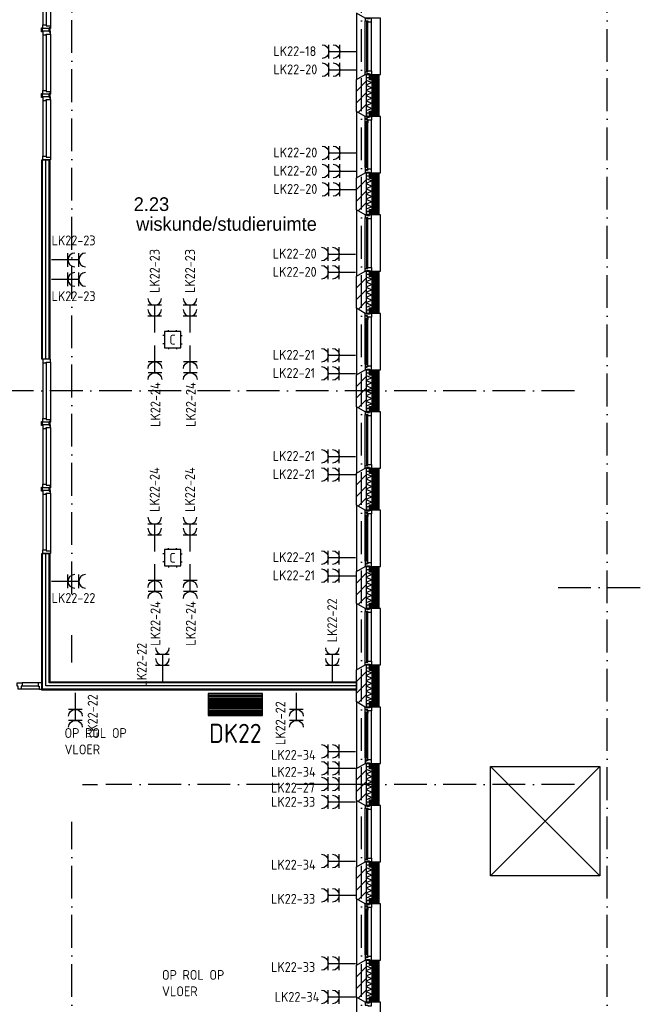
# Model space of a CAD drawing. Header units: millimetres. Extents: x 89505 to 241280, y 191 to 84291.
# Tile 6 of 45: x 133651 to 144993, y 16041 to 34050. Entities that reach past the tile are written whole.
import ezdxf
from ezdxf.enums import TextEntityAlignment as Align

# ---------------------------------------------------------------- set-up
doc = ezdxf.new("R2010")
doc.units = ezdxf.units.MM
doc.header["$LTSCALE"] = 100
doc.linetypes.add('DASHDOT', pattern=[9, 6, -1.5, 0, -1.5])
doc.layers.get('0').update_dxf_attribs({"linetype": 'CONTINUOUS'})
for name, color, linetype in [('AL$7----_STRAMIEN', 1, 'DASHDOT'), ('AL21----_BUITENWAND', 4, 'CONTINUOUS'), ('AL21K---_ISOLATIE', 1, 'CONTINUOUS'), ('AL22----_BINNENWAND', 7, 'CONTINUOUS'), ('AL27----_DAKEN', 7, 'CONTINUOUS'), ('AL28----_KONSTRUKTIE', 3, 'CONTINUOUS'), ('AL31----_BUITENKOZ', 7, 'CONTINUOUS'), ('AL32----_BINNENKOZ', 7, 'CONTINUOUS'), ('ALL-----_REFLIJNEN', 8, 'CONTINUOUS'), ('ALXA3---_VOLZWART', 14, 'CONTINUOUS'), ('ALXAB---_PREFABBETON', 1, 'CONTINUOUS'), ('BOUW', 8, 'CONTINUOUS'), ('EA61303-_ARCEER', 1, 'CONTINUOUS'), ('EB62203-_ATTRIB', 2, 'CONTINUOUS'), ('EB62205-_ATTRIB', 2, 'CONTINUOUS'), ('EB63103-_ATTRIB', 2, 'CONTINUOUS'), ('EB6721--_ATTRIB', 2, 'CONTINUOUS'), ('EL62203-_KRACHT-WCD230', 3, 'CONTINUOUS'), ('EL62205-_KRACHT-KAST', 3, 'CONTINUOUS'), ('EL63103-_LICHT-WCD230V', 3, 'CONTINUOUS'), ('EL6721--_GEB-BEH-AUTO', 3, 'CONTINUOUS')]:
    doc.layers.add(name, color=color, linetype=linetype)
doc.styles.add('1_8', font='ISO', dxfattribs={"height": 1.8})
doc.styles.add('3_5', font='iso', dxfattribs={"height": 3.5})
doc.styles.add('BURO-025', font='BUROFONT.shx', dxfattribs={"height": 250})
doc.styles.add('NORATT', font='isocp.shx')
doc.styles.get("Standard").update_dxf_attribs({"font": 'iso.shx'})

# ---------------------------------------------------------------- blocks, each defined once
blk = doc.blocks.new('ES3W2A')
for p, q in [((1.25, 2), (-1.25, 2)), ((0, 2), (0, -3)), ((1.25, 0), (-1.25, 0))]:
    blk.add_line(p, q)
for centre in [(0, 3.25), (0, 1.25)]:
    blk.add_arc(centre, 1.25, 180, 0)
at = {"style": 'NORATT'}
for tag, flags, p in [('VERMOGEN', 9, (-2.5, 5)), ('GELIJK', 9, (5, 5)), ('GROEP', 8, (0, 5)), ('SCHAK', 8, (2.5, 5)), ('KAST', 9, (7, 5)), ('TAL', 8, (2.5, 5))]:
    blk.add_attdef(tag, text='', height=1.8, rotation=90, dxfattribs=dict(at, flags=flags)).set_placement(p, align=Align.MIDDLE_CENTER)
at = {"style": 'NORATT', "width": 0.7, "flags": 8}
blk.add_attdef('DOEL', text='', height=1.8, rotation=90, dxfattribs=at).set_placement((-2.5, 5), align=Align.MIDDLE_LEFT)
at = {"style": 'NORATT', "flags": 9}
blk.add_attdef('M_CODE', text='', height=1.8, dxfattribs=at).set_placement((0, 0), align=Align.MIDDLE_CENTER)
blk = doc.blocks.new('ES1116A2')
for p, q in [((-1.5, 0.75), (-1.75, 0.75)), ((-0.75, 1.5), (-0.75, 1.75)), ((0.75, 1.5), (0.75, 1.75)), ((1.5, 0.75), (1.75, 0.75)), ((-1.5, -0.75), (-1.75, -0.75)), ((-0.75, -1.5), (-0.75, -1.75)), ((0.75, -1.5), (0.75, -1.75)), ((1.5, -0.75), (1.75, -0.75))]:
    blk.add_line(p, q)
blk.add_lwpolyline([(-1.5, -1.5), (1.5, -1.5), (1.5, 1.5), (-1.5, 1.5)], close=True)
at = {"style": '1_8', "flags": 8}
for tag, p in [('NUMMER', (0, 3)), ('CODE', (0, 0))]:
    blk.add_attdef(tag, text='', height=1.8, dxfattribs=at).set_placement(p, align=Align.MIDDLE)
blk.add_attdef('M_CODE', text='', height=1.8, dxfattribs=at).set_placement((0, 0), align=Align.MIDDLE_CENTER)
blk = doc.blocks.new('ES111261')
for p, q in [((-5, 1.75), (5, 1.75)), ((-5, 1.5), (5, 1.5)), ((-5, 1.25), (5, 1.25)), ((-5, 1), (5, 1)), ((-5, 0.75), (5, 0.75)), ((-5, 0.5), (5, 0.5)), ((-5, 0.25), (5, 0.25)), ((-5, 0), (5, 0)), ((-5, -0.25), (5, -0.25)), ((-5, -0.5), (5, -0.5)), ((-5, -0.75), (5, -0.75)), ((-5, -1), (5, -1)), ((-5, -1.25), (5, -1.25)), ((-5, -1.5), (5, -1.5)), ((-5, -1.75), (5, -1.75)), ((-5, -2), (5, -2))]:
    blk.add_line(p, q)
blk.add_lwpolyline([(-5, -2), (5, -2), (5, 2), (-5, 2)], close=True)
for tag, height, style, flags, p in [('GROEPI', 1.8, '1_8', 9, (0, 9.5)), ('GROEP', 1.8, '1_8', 8, (0, 7.5)), ('CODE', 3.5, '3_5', 8, (0, 4.5)), ('M_CODE', 1.8, '1_8', 9, (0, 0)), ('KAST', 1.8, '1_8', 9, (0, -3.5)), ('VERMOGEN', 1.8, '1_8', 9, (0, -5.5)), ('DOEL', 1.8, '1_8', 9, (0, -7.5)), ('VERMOGENI', 1.8, '1_8', 9, (0, -9.5)), ('DOELI', 1.8, '1_8', 9, (0, -11.5))]:
    blk.add_attdef(tag, text='', height=height, dxfattribs=dict(style=style, flags=flags)).set_placement(p, align=Align.MIDDLE_CENTER)
at = {"style": '1_8', "flags": 9}
blk.add_attdef('RUIMTE', text='', height=1.8, dxfattribs=at).set_placement((0, -9.5), align=Align.MIDDLE)

msp = doc.modelspace()

# ---------------------------------------------------------------- hatches: boundary and pattern name
at = {"layer": 'ALXAB---_PREFABBETON'}
h = msp.add_hatch(dxfattribs=at)
h.set_pattern_fill('PREFBET', color=8, angle=180, style=0)
h.set_pattern_definition([(225, (139815.13, 32956.02), (106.066, -106.066), [])])
h.paths.add_polyline_path([(139995, 32278), (139975, 32278), (139815, 32371), (139815, 32956), (139975, 33048), (139995, 33048)])
h = msp.add_hatch(dxfattribs=at)
h.set_pattern_fill('PREFBET', color=8, angle=180, style=0)
h.set_pattern_definition([(225, (139815.13, 31156.02), (106.066, -106.066), [])])
h.paths.add_polyline_path([(139995, 30478), (139975, 30478), (139815, 30571), (139815, 31156), (139975, 31248), (139995, 31248)])
h = msp.add_hatch(dxfattribs=at)
h.set_pattern_fill('PREFBET', color=8, angle=180, style=0)
h.set_pattern_definition([(225, (139815.13, 29356.02), (106.066, -106.066), [])])
h.paths.add_polyline_path([(139995, 28678), (139975, 28678), (139815, 28771), (139815, 29356), (139975, 29448), (139995, 29448)])
h = msp.add_hatch(dxfattribs=at)
h.set_pattern_fill('PREFBET', color=8, angle=180, style=0)
h.set_pattern_definition([(225, (139815.13, 27556.02), (106.066, -106.066), [])])
h.paths.add_polyline_path([(139995, 26878), (139975, 26878), (139815, 26971), (139815, 27556), (139975, 27648), (139995, 27648)])
h = msp.add_hatch(dxfattribs=at)
h.set_pattern_fill('PREFBET', color=8, angle=180, style=0)
h.set_pattern_definition([(225, (139815.13, 25756.02), (106.066, -106.066), [])])
h.paths.add_polyline_path([(139995, 25078), (139975, 25078), (139815, 25171), (139815, 25756), (139975, 25848), (139995, 25848)])
h = msp.add_hatch(dxfattribs=at)
h.set_pattern_fill('PREFBET', color=8, angle=180, style=0)
h.set_pattern_definition([(225, (139815.13, 23956.02), (106.066, -106.066), [])])
h.paths.add_polyline_path([(139995, 23278), (139975, 23278), (139815, 23371), (139815, 23956), (139975, 24048), (139995, 24048)])
h = msp.add_hatch(dxfattribs=at)
h.set_pattern_fill('PREFBET', color=8, angle=180, style=0)
h.set_pattern_definition([(225, (139815.13, 22156.02), (106.066, -106.066), [])])
h.paths.add_polyline_path([(139995, 21478), (139975, 21478), (139815, 21571), (139815, 22156), (139975, 22248), (139995, 22248)])
h = msp.add_hatch(dxfattribs=at)
h.set_pattern_fill('PREFBET', color=8, angle=180, style=0)
h.set_pattern_definition([(225, (139815.13, 20356.02), (106.066, -106.066), [])])
h.paths.add_polyline_path([(139995, 19678), (139975, 19678), (139815, 19771), (139815, 20356), (139975, 20448), (139995, 20448)])
h = msp.add_hatch(dxfattribs=at)
h.set_pattern_fill('PREFBET', color=8, angle=180, style=0)
h.set_pattern_definition([(225, (139815.13, 18556.02), (106.066, -106.066), [])])
h.paths.add_polyline_path([(139995, 17878), (139975, 17878), (139815, 17971), (139815, 18556), (139975, 18648), (139995, 18648)])
h = msp.add_hatch(dxfattribs=at)
h.set_pattern_fill('PREFBET', color=8, angle=180, style=0)
h.set_pattern_definition([(225, (139815.13, 16756.02), (106.066, -106.066), [])])
h.paths.add_polyline_path([(139995, 16078), (139975, 16078), (139815, 16171), (139815, 16756), (139975, 16848), (139995, 16848)])

# ---------------------------------------------------------------- linework, layer by layer
at = {"layer": 'AL$7----_STRAMIEN', "color": 1}
for p, q in [((143805, 27263), (120711, 27263)), ((134799, 20063), (135078, 20063)), ((143805, 20063), (135228, 20063))]:
    msp.add_line(p, q, dxfattribs=at)
for points in [[(134605, 23542), (134605, 76516)], [(139905, 7175), (139905, 61763)], [(134605, 22294), (134605, 22790)], [(134605, 7175), (134605, 19380)]]:
    msp.add_lwpolyline(points, dxfattribs=at)
at = {"layer": 'AL$7----_STRAMIEN'}
for points in [[(144405, 7175), (144405, 45867)], [(143505, 23663), (171786, 23663)]]:
    msp.add_lwpolyline(points, dxfattribs=at)
at = {"layer": 'AL21----_BUITENWAND', "color": 8}
for points in [[(140056, 32378), (140125, 32378), (140125, 32948), (140056, 32948), (140056, 33048), (140225, 33048), (140225, 32278), (140056, 32278)], [(140056, 30578), (140125, 30578), (140125, 31148), (140056, 31148), (140056, 31248), (140225, 31248), (140225, 30478), (140056, 30478)], [(140056, 28778), (140125, 28778), (140125, 29348), (140056, 29348), (140056, 29448), (140225, 29448), (140225, 28678), (140056, 28678)], [(140056, 26978), (140125, 26978), (140125, 27548), (140056, 27548), (140056, 27648), (140225, 27648), (140225, 26878), (140056, 26878)], [(140056, 25178), (140125, 25178), (140125, 25748), (140056, 25748), (140056, 25848), (140225, 25848), (140225, 25078), (140056, 25078)], [(140056, 23378), (140125, 23378), (140125, 23948), (140056, 23948), (140056, 24048), (140225, 24048), (140225, 23278), (140056, 23278)], [(140056, 21578), (140125, 21578), (140125, 22148), (140056, 22148), (140056, 22248), (140225, 22248), (140225, 21478), (140056, 21478)], [(140056, 19778), (140125, 19778), (140125, 20348), (140056, 20348), (140056, 20448), (140225, 20448), (140225, 19678), (140056, 19678)], [(140056, 17978), (140125, 17978), (140125, 18548), (140056, 18548), (140056, 18648), (140225, 18648), (140225, 17878), (140056, 17878)], [(140056, 16178), (140125, 16178), (140125, 16748), (140056, 16748), (140056, 16848), (140225, 16848), (140225, 16078), (140056, 16078)]]:
    msp.add_lwpolyline(points, close=True, dxfattribs=at)
at = {"layer": 'AL21K---_ISOLATIE', "color": 8, "linetype": 'Continuous'}
for points in [[(139995, 32948), (139995, 32378)], [(139995, 32944), (140095, 32901), (139995, 32853), (140095, 32806), (139995, 32758), (140095, 32711), (139995, 32663), (140095, 32616), (139995, 32568), (140095, 32521), (139995, 32473), (140095, 32426), (139995, 32383)], [(140095, 32948), (140095, 32378)], [(139995, 31148), (139995, 30578)], [(139995, 31144), (140095, 31101), (139995, 31053), (140095, 31006), (139995, 30958), (140095, 30911), (139995, 30863), (140095, 30816), (139995, 30768), (140095, 30721), (139995, 30673), (140095, 30626), (139995, 30583)], [(140095, 31148), (140095, 30578)], [(139995, 29348), (139995, 28778)], [(139995, 29344), (140095, 29301), (139995, 29253), (140095, 29206), (139995, 29158), (140095, 29111), (139995, 29063), (140095, 29016), (139995, 28968), (140095, 28921), (139995, 28873), (140095, 28826), (139995, 28783)], [(140095, 29348), (140095, 28778)], [(139995, 27548), (139995, 26978)], [(139995, 27544), (140095, 27501), (139995, 27453), (140095, 27406), (139995, 27358), (140095, 27311), (139995, 27263), (140095, 27216), (139995, 27168), (140095, 27121), (139995, 27073), (140095, 27026), (139995, 26983)], [(140095, 27548), (140095, 26978)], [(139995, 25748), (139995, 25178)], [(139995, 25744), (140095, 25701), (139995, 25653), (140095, 25606), (139995, 25558), (140095, 25511), (139995, 25463), (140095, 25416), (139995, 25368), (140095, 25321), (139995, 25273), (140095, 25226), (139995, 25183)], [(140095, 25748), (140095, 25178)], [(139995, 23948), (139995, 23378)], [(139995, 23944), (140095, 23901), (139995, 23853), (140095, 23806), (139995, 23758), (140095, 23711), (139995, 23663), (140095, 23616), (139995, 23568), (140095, 23521), (139995, 23473), (140095, 23426), (139995, 23383)], [(140095, 23948), (140095, 23378)], [(139995, 22148), (139995, 21578)], [(139995, 22144), (140095, 22101), (139995, 22053), (140095, 22006), (139995, 21958), (140095, 21911), (139995, 21863), (140095, 21816), (139995, 21768), (140095, 21721), (139995, 21673), (140095, 21626), (139995, 21583)], [(140095, 22148), (140095, 21578)], [(139995, 20348), (139995, 19778)], [(139995, 20344), (140095, 20301), (139995, 20253), (140095, 20206), (139995, 20158), (140095, 20111), (139995, 20063), (140095, 20016), (139995, 19968), (140095, 19921), (139995, 19873), (140095, 19826), (139995, 19783)], [(140095, 20348), (140095, 19778)], [(139995, 18548), (139995, 17978)], [(139995, 18544), (140095, 18501), (139995, 18453), (140095, 18406), (139995, 18358), (140095, 18311), (139995, 18263), (140095, 18216), (139995, 18168), (140095, 18121), (139995, 18073), (140095, 18026), (139995, 17983)], [(140095, 18548), (140095, 17978)], [(139995, 16748), (139995, 16178)], [(140095, 16748), (140095, 16178)], [(139995, 16744), (140095, 16701), (139995, 16653), (140095, 16606), (139995, 16558), (140095, 16511), (139995, 16463), (140095, 16416), (139995, 16368), (140095, 16321), (139995, 16273), (140095, 16226), (139995, 16183)]]:
    msp.add_lwpolyline(points, dxfattribs=at)
at = {"layer": 'AL22----_BINNENWAND', "color": 8}
for p, q in [((134055, 31488), (134205, 31488)), ((134055, 27838), (134055, 31488)), ((134205, 31488), (134205, 27838)), ((134205, 27838), (134055, 27838)), ((134055, 24288), (134205, 24288)), ((134055, 21788), (134055, 24288)), ((134205, 24288), (134205, 21938)), ((136281, 21938), (139815, 21938)), ((139815, 21938), (139815, 21788)), ((139815, 21788), (136281, 21788))]:
    msp.add_line(p, q, dxfattribs=at)
at = {"layer": 'AL22----_BINNENWAND', "color": 8, "linetype": 'Continuous'}
for p, q in [((134070, 27838), (134070, 31488)), ((134190, 27838), (134190, 31488)), ((134070, 21803), (134070, 24288)), ((134190, 21923), (134190, 24288)), ((139815, 21923), (136281, 21923)), ((139815, 21803), (136281, 21803))]:
    msp.add_line(p, q, dxfattribs=at)
at = {"layer": 'AL27----_DAKEN', "color": 8}
for p, q in [((142269, 18393), (144269, 20393)), ((142269, 20393), (144269, 18393)), ((142269, 20393), (144269, 20393)), ((142269, 18393), (142269, 20393)), ((144269, 20393), (144269, 18393)), ((144269, 18393), (142269, 18393))]:
    msp.add_line(p, q, dxfattribs=at)
at = {"layer": 'AL28----_KONSTRUKTIE', "color": 8}
for points in [[(139995, 32278), (139975, 32278), (139815, 32371), (139815, 32956), (139975, 33048), (139995, 33048)], [(139995, 30478), (139975, 30478), (139815, 30571), (139815, 31156), (139975, 31248), (139995, 31248)], [(139995, 28678), (139975, 28678), (139815, 28771), (139815, 29356), (139975, 29448), (139995, 29448)], [(139995, 26878), (139975, 26878), (139815, 26971), (139815, 27556), (139975, 27648), (139995, 27648)], [(139995, 25078), (139975, 25078), (139815, 25171), (139815, 25756), (139975, 25848), (139995, 25848)], [(139995, 23278), (139975, 23278), (139815, 23371), (139815, 23956), (139975, 24048), (139995, 24048)], [(139995, 21478), (139975, 21478), (139815, 21571), (139815, 22156), (139975, 22248), (139995, 22248)], [(139995, 19678), (139975, 19678), (139815, 19771), (139815, 20356), (139975, 20448), (139995, 20448)], [(139995, 17878), (139975, 17878), (139815, 17971), (139815, 18556), (139975, 18648), (139995, 18648)], [(139995, 16078), (139975, 16078), (139815, 16171), (139815, 16756), (139975, 16848), (139995, 16848)]]:
    msp.add_lwpolyline(points, close=True, dxfattribs=at)
at = {"layer": 'AL31----_BUITENKOZ', "color": 8}
for p, q in [((134055, 21788), (134055, 22063)), ((134070, 21803), (134070, 22063)), ((134130, 21863), (134130, 22063)), ((134190, 21923), (134190, 22063)), ((134205, 22063), (134205, 21938)), ((134005, 21806), (133679, 21806)), ((133988, 21920), (133696, 21920)), ((133988, 21857), (133696, 21857)), ((136281, 21803), (134070, 21803)), ((136281, 21863), (134130, 21863)), ((136281, 21923), (134190, 21923)), ((134205, 21938), (136281, 21938)), ((136281, 21788), (134055, 21788))]:
    msp.add_line(p, q, dxfattribs=at)
for points in [[(139975, 34078), (139815, 34171), (139815, 32956), (139975, 33048), (140255, 33048), (140255, 34078)], [(140000, 33058), (140056, 33058), (140056, 32987), (140000, 32987)], [(139975, 32278), (139815, 32371), (139815, 31156), (139975, 31248), (140255, 31248), (140255, 32278)], [(139975, 32278), (140000, 32278), (140000, 32268), (140056, 32268), (140056, 32278), (140089, 32278), (140089, 32211), (140026, 32211), (140026, 32228), (140011, 32228), (140011, 32234), (139975, 32234)], [(140000, 32268), (140056, 32268), (140056, 32339), (140000, 32339)], [(139972, 32222), (139976, 32224), (139976, 32231), (140006, 32231), (140006, 32209), (140011, 32209), (140011, 32217), (140026, 32217), (140026, 32211), (140026, 32164), (140013, 32162), (140013, 32179), (139972, 32179)], [(139974, 32179), (139988, 32179), (139988, 32162), (139974, 32162)], [(139972, 31305), (139976, 31303), (139976, 31296), (140006, 31296), (140006, 31318), (140011, 31318), (140011, 31310), (140026, 31310), (140026, 31315), (140026, 31363), (140013, 31365), (140013, 31348), (139972, 31348)], [(139974, 31348), (139988, 31348), (139988, 31365), (139974, 31365)], [(139975, 31248), (140000, 31248), (140000, 31258), (140056, 31258), (140056, 31248), (140089, 31248), (140089, 31315), (140026, 31315), (140026, 31298), (140011, 31298), (140011, 31292), (139975, 31292)], [(140000, 31258), (140056, 31258), (140056, 31187), (140000, 31187)], [(139975, 30478), (139815, 30571), (139815, 29356), (139975, 29448), (140255, 29448), (140255, 30478)], [(140000, 30468), (140056, 30468), (140056, 30539), (140000, 30539)], [(140000, 29458), (140056, 29458), (140056, 29387), (140000, 29387)], [(139975, 28678), (139815, 28771), (139815, 27556), (139975, 27648), (140255, 27648), (140255, 28678)], [(139975, 28678), (140000, 28678), (140000, 28668), (140056, 28668), (140056, 28678), (140089, 28678), (140089, 28611), (140026, 28611), (140026, 28628), (140011, 28628), (140011, 28634), (139975, 28634)], [(140000, 28668), (140056, 28668), (140056, 28739), (140000, 28739)], [(139972, 28622), (139976, 28624), (139976, 28631), (140006, 28631), (140006, 28609), (140011, 28609), (140011, 28617), (140026, 28617), (140026, 28611), (140026, 28564), (140013, 28562), (140013, 28579), (139972, 28579)], [(139974, 28579), (139988, 28579), (139988, 28562), (139974, 28562)], [(139972, 27705), (139976, 27703), (139976, 27696), (140006, 27696), (140006, 27718), (140011, 27718), (140011, 27710), (140026, 27710), (140026, 27715), (140026, 27763), (140013, 27765), (140013, 27748), (139972, 27748)], [(139974, 27748), (139988, 27748), (139988, 27765), (139974, 27765)], [(139975, 27648), (140000, 27648), (140000, 27658), (140056, 27658), (140056, 27648), (140089, 27648), (140089, 27715), (140026, 27715), (140026, 27698), (140011, 27698), (140011, 27692), (139975, 27692)], [(140000, 27658), (140056, 27658), (140056, 27587), (140000, 27587)], [(139975, 26878), (139815, 26971), (139815, 25756), (139975, 25848), (140255, 25848), (140255, 26878)], [(140000, 26868), (140056, 26868), (140056, 26939), (140000, 26939)], [(140000, 25858), (140056, 25858), (140056, 25787), (140000, 25787)], [(139975, 25078), (139815, 25171), (139815, 23956), (139975, 24048), (140255, 24048), (140255, 25078)], [(139975, 25078), (140000, 25078), (140000, 25068), (140056, 25068), (140056, 25078), (140089, 25078), (140089, 25011), (140026, 25011), (140026, 25028), (140011, 25028), (140011, 25034), (139975, 25034)], [(140000, 25068), (140056, 25068), (140056, 25139), (140000, 25139)], [(139972, 25022), (139976, 25024), (139976, 25031), (140006, 25031), (140006, 25009), (140011, 25009), (140011, 25017), (140026, 25017), (140026, 25011), (140026, 24964), (140013, 24962), (140013, 24979), (139972, 24979)], [(139974, 24979), (139988, 24979), (139988, 24962), (139974, 24962)], [(139972, 24105), (139976, 24103), (139976, 24096), (140006, 24096), (140006, 24118), (140011, 24118), (140011, 24110), (140026, 24110), (140026, 24115), (140026, 24163), (140013, 24165), (140013, 24148), (139972, 24148)], [(139974, 24148), (139988, 24148), (139988, 24165), (139974, 24165)], [(139975, 24048), (140000, 24048), (140000, 24058), (140056, 24058), (140056, 24048), (140089, 24048), (140089, 24115), (140026, 24115), (140026, 24098), (140011, 24098), (140011, 24092), (139975, 24092)], [(140000, 24058), (140056, 24058), (140056, 23987), (140000, 23987)], [(139975, 23278), (139815, 23371), (139815, 22156), (139975, 22248), (140255, 22248), (140255, 23278)], [(140000, 23268), (140056, 23268), (140056, 23339), (140000, 23339)], [(140000, 22258), (140056, 22258), (140056, 22187), (140000, 22187)], [(139975, 21478), (139815, 21571), (139815, 20356), (139975, 20448), (140255, 20448), (140255, 21478)], [(139972, 21422), (139976, 21424), (139976, 21431), (140006, 21431), (140006, 21409), (140011, 21409), (140011, 21417), (140026, 21417), (140026, 21411), (140026, 21364), (140013, 21362), (140013, 21379), (139972, 21379)], [(139975, 21478), (140000, 21478), (140000, 21468), (140056, 21468), (140056, 21478), (140089, 21478), (140089, 21411), (140026, 21411), (140026, 21428), (140011, 21428), (140011, 21434), (139975, 21434)], [(140000, 21468), (140056, 21468), (140056, 21539), (140000, 21539)], [(139974, 21379), (139988, 21379), (139988, 21362), (139974, 21362)], [(139972, 20505), (139976, 20503), (139976, 20496), (140006, 20496), (140006, 20518), (140011, 20518), (140011, 20510), (140026, 20510), (140026, 20515), (140026, 20563), (140013, 20565), (140013, 20548), (139972, 20548)], [(139974, 20548), (139988, 20548), (139988, 20565), (139974, 20565)], [(139975, 20448), (140000, 20448), (140000, 20458), (140056, 20458), (140056, 20448), (140089, 20448), (140089, 20515), (140026, 20515), (140026, 20498), (140011, 20498), (140011, 20492), (139975, 20492)], [(140000, 20458), (140056, 20458), (140056, 20387), (140000, 20387)], [(139975, 19678), (139815, 19771), (139815, 18556), (139975, 18648), (140255, 18648), (140255, 19678)], [(140000, 19668), (140056, 19668), (140056, 19739), (140000, 19739)], [(140000, 18658), (140056, 18658), (140056, 18587), (140000, 18587)], [(139975, 17878), (139815, 17971), (139815, 16756), (139975, 16848), (140255, 16848), (140255, 17878)], [(139972, 17822), (139976, 17824), (139976, 17831), (140006, 17831), (140006, 17809), (140011, 17809), (140011, 17817), (140026, 17817), (140026, 17811), (140026, 17764), (140013, 17762), (140013, 17779), (139972, 17779)], [(139975, 17878), (140000, 17878), (140000, 17868), (140056, 17868), (140056, 17878), (140089, 17878), (140089, 17811), (140026, 17811), (140026, 17828), (140011, 17828), (140011, 17834), (139975, 17834)], [(140000, 17868), (140056, 17868), (140056, 17939), (140000, 17939)], [(139974, 17779), (139988, 17779), (139988, 17762), (139974, 17762)], [(139972, 16905), (139976, 16903), (139976, 16896), (140006, 16896), (140006, 16918), (140011, 16918), (140011, 16910), (140026, 16910), (140026, 16915), (140026, 16963), (140013, 16965), (140013, 16948), (139972, 16948)], [(139974, 16948), (139988, 16948), (139988, 16965), (139974, 16965)], [(139975, 16848), (140000, 16848), (140000, 16858), (140056, 16858), (140056, 16848), (140089, 16848), (140089, 16915), (140026, 16915), (140026, 16898), (140011, 16898), (140011, 16892), (139975, 16892)], [(140000, 16858), (140056, 16858), (140056, 16787), (140000, 16787)], [(139975, 16078), (139815, 16171), (139815, 14956), (139975, 15048), (140255, 15048), (140255, 16078)], [(140000, 16068), (140056, 16068), (140056, 16139), (140000, 16139)]]:
    msp.add_lwpolyline(points, close=True, dxfattribs=at)
at = {"layer": 'AL31----_BUITENKOZ', "color": 8, "linetype": 'Continuous'}
for points in [[(139975, 34028), (139975, 34028), (140026, 34028), (140026, 34011), (140089, 34011), (140089, 34011), (140089, 34011), (140089, 34011), (140089, 34011), (140089, 34078), (140056, 34078), (140056, 34068), (140000, 34068), (140000, 34078), (140000, 34078), (139975, 34078)], [(140001, 33103), (140022, 33103), (140022, 34023), (140001, 34023)], [(139975, 33098), (139975, 33098), (140026, 33098), (140026, 33115), (140089, 33115), (140089, 33115), (140089, 33115), (140089, 33115), (140089, 33115), (140089, 33048), (140056, 33048), (140056, 33058), (140000, 33058), (140000, 33048), (140000, 33048), (139975, 33048)], [(139990, 31350), (140011, 31350), (140011, 32177), (139990, 32177)], [(139975, 30428), (139975, 30428), (140026, 30428), (140026, 30411), (140089, 30411), (140089, 30411), (140089, 30411), (140089, 30411), (140089, 30411), (140089, 30478), (140056, 30478), (140056, 30468), (140000, 30468), (140000, 30478), (140000, 30478), (139975, 30478)], [(140001, 29503), (140022, 29503), (140022, 30423), (140001, 30423)], [(139975, 29498), (139975, 29498), (140026, 29498), (140026, 29515), (140089, 29515), (140089, 29515), (140089, 29515), (140089, 29515), (140089, 29515), (140089, 29448), (140056, 29448), (140056, 29458), (140000, 29458), (140000, 29448), (140000, 29448), (139975, 29448)], [(139990, 27750), (140011, 27750), (140011, 28577), (139990, 28577)], [(139975, 26828), (139975, 26828), (140026, 26828), (140026, 26811), (140089, 26811), (140089, 26811), (140089, 26811), (140089, 26811), (140089, 26811), (140089, 26878), (140056, 26878), (140056, 26868), (140000, 26868), (140000, 26878), (140000, 26878), (139975, 26878)], [(140001, 25903), (140022, 25903), (140022, 26823), (140001, 26823)], [(139975, 25898), (139975, 25898), (140026, 25898), (140026, 25915), (140089, 25915), (140089, 25915), (140089, 25915), (140089, 25915), (140089, 25915), (140089, 25848), (140056, 25848), (140056, 25858), (140000, 25858), (140000, 25848), (140000, 25848), (139975, 25848)], [(139990, 24150), (140011, 24150), (140011, 24977), (139990, 24977)], [(139975, 23228), (139975, 23228), (140026, 23228), (140026, 23211), (140089, 23211), (140089, 23211), (140089, 23211), (140089, 23211), (140089, 23211), (140089, 23278), (140056, 23278), (140056, 23268), (140000, 23268), (140000, 23278), (140000, 23278), (139975, 23278)], [(140001, 22303), (140022, 22303), (140022, 23223), (140001, 23223)], [(139975, 22298), (139975, 22298), (140026, 22298), (140026, 22315), (140089, 22315), (140089, 22315), (140089, 22315), (140089, 22315), (140089, 22315), (140089, 22248), (140056, 22248), (140056, 22258), (140000, 22258), (140000, 22248), (140000, 22248), (139975, 22248)], [(139990, 20550), (140011, 20550), (140011, 21377), (139990, 21377)], [(139975, 19628), (139975, 19628), (140026, 19628), (140026, 19611), (140089, 19611), (140089, 19611), (140089, 19611), (140089, 19611), (140089, 19611), (140089, 19678), (140056, 19678), (140056, 19668), (140000, 19668), (140000, 19678), (140000, 19678), (139975, 19678)], [(140001, 18703), (140022, 18703), (140022, 19623), (140001, 19623)], [(139975, 18698), (139975, 18698), (140026, 18698), (140026, 18715), (140089, 18715), (140089, 18715), (140089, 18715), (140089, 18715), (140089, 18715), (140089, 18648), (140056, 18648), (140056, 18658), (140000, 18658), (140000, 18648), (140000, 18648), (139975, 18648)], [(139990, 16950), (140011, 16950), (140011, 17777), (139990, 17777)], [(139975, 16028), (139975, 16028), (140026, 16028), (140026, 16011), (140089, 16011), (140089, 16011), (140089, 16011), (140089, 16011), (140089, 16011), (140089, 16078), (140056, 16078), (140056, 16068), (140000, 16068), (140000, 16078), (140000, 16078), (139975, 16078)]]:
    msp.add_lwpolyline(points, close=True, dxfattribs=at)
at = {"layer": 'AL31----_BUITENKOZ', "color": 8}
for points in [[(139975, 33098), (139975, 34028)], [(140089, 33115), (140089, 34011)], [(139972, 31348), (139972, 32179)], [(140026, 31363), (140026, 32164)], [(140089, 31315), (140089, 32211)], [(139975, 29498), (139975, 30428)], [(140089, 29515), (140089, 30411)], [(139972, 27748), (139972, 28579)], [(140026, 27763), (140026, 28564)], [(140089, 27715), (140089, 28611)], [(139975, 25898), (139975, 26828)], [(140089, 25915), (140089, 26811)], [(139972, 24148), (139972, 24979)], [(140026, 24163), (140026, 24964)], [(140089, 24115), (140089, 25011)], [(139975, 22298), (139975, 23228)], [(140089, 22315), (140089, 23211)], [(133679, 21806), (133623, 21806), (133623, 21857), (133606, 21857), (133606, 21920), (133696, 21920), (133696, 21857), (133679, 21857), (133679, 21806), (133623, 21806)], [(134055, 21806), (134055, 21920), (133988, 21920), (133988, 21857), (134005, 21857), (134005, 21806), (134055, 21806)], [(139972, 20548), (139972, 21379)], [(140026, 20563), (140026, 21364)], [(140089, 20515), (140089, 21411)], [(139975, 18698), (139975, 19628)], [(140089, 18715), (140089, 19611)], [(139972, 16948), (139972, 17779)], [(140026, 16963), (140026, 17764)], [(140089, 16915), (140089, 17811)]]:
    msp.add_lwpolyline(points, dxfattribs=at)
at = {"layer": 'AL32----_BINNENKOZ', "color": 8}
for p, q in [((134050, 33901), (134068, 33901)), ((134050, 33888), (134050, 33901)), ((134050, 33826), (134050, 33888)), ((134068, 33888), (134073, 33888)), ((134068, 33838), (134068, 33888)), ((134193, 33888), (134187, 33888)), ((134211, 33901), (134193, 33901)), ((134193, 33838), (134193, 33888)), ((134211, 33888), (134211, 33901)), ((134211, 33826), (134211, 33888)), ((134068, 33826), (134050, 33826)), ((134073, 33838), (134068, 33838)), ((134068, 33838), (134068, 33826)), ((134187, 33838), (134193, 33838)), ((134193, 33838), (134193, 33826)), ((134193, 33826), (134211, 33826)), ((134050, 32701), (134068, 32701)), ((134050, 32688), (134050, 32701)), ((134050, 32626), (134050, 32688)), ((134068, 32626), (134050, 32626)), ((134068, 32688), (134073, 32688)), ((134068, 32638), (134068, 32688)), ((134073, 32638), (134068, 32638)), ((134068, 32638), (134068, 32626)), ((134193, 32688), (134187, 32688)), ((134187, 32638), (134193, 32638)), ((134211, 32701), (134193, 32701)), ((134193, 32638), (134193, 32688)), ((134193, 32638), (134193, 32626)), ((134193, 32626), (134211, 32626)), ((134211, 32688), (134211, 32701)), ((134211, 32626), (134211, 32688)), ((134050, 26701), (134068, 26701)), ((134050, 26688), (134050, 26701)), ((134050, 26626), (134050, 26688)), ((134068, 26688), (134073, 26688)), ((134068, 26638), (134068, 26688)), ((134193, 26688), (134187, 26688)), ((134211, 26701), (134193, 26701)), ((134193, 26638), (134193, 26688)), ((134211, 26688), (134211, 26701)), ((134211, 26626), (134211, 26688)), ((134068, 26626), (134050, 26626)), ((134073, 26638), (134068, 26638)), ((134068, 26638), (134068, 26626)), ((134187, 26638), (134193, 26638)), ((134193, 26638), (134193, 26626)), ((134193, 26626), (134211, 26626)), ((134050, 25501), (134068, 25501)), ((134050, 25488), (134050, 25501)), ((134050, 25426), (134050, 25488)), ((134068, 25426), (134050, 25426)), ((134068, 25488), (134073, 25488)), ((134068, 25438), (134068, 25488)), ((134073, 25438), (134068, 25438)), ((134068, 25438), (134068, 25426)), ((134193, 25488), (134187, 25488)), ((134187, 25438), (134193, 25438)), ((134211, 25501), (134193, 25501)), ((134193, 25438), (134193, 25488)), ((134193, 25438), (134193, 25426)), ((134193, 25426), (134211, 25426)), ((134211, 25488), (134211, 25501)), ((134211, 25426), (134211, 25488))]:
    msp.add_line(p, q, dxfattribs=at)
for points in [[(134073, 34971), (134073, 33955)], [(134136, 34971), (134136, 33955)], [(134212, 34988), (134212, 33938)], [(134212, 33888), (134073, 33888), (134073, 33955), (134136, 33955), (134136, 33938), (134212, 33938), (134212, 33888)], [(134212, 33838), (134073, 33838), (134073, 33771), (134136, 33771), (134136, 33788), (134212, 33788), (134212, 33838)], [(134073, 33771), (134073, 32755)], [(134136, 33771), (134136, 32755)], [(134212, 33788), (134212, 32738)], [(134212, 32688), (134073, 32688), (134073, 32755), (134136, 32755), (134136, 32738), (134212, 32738), (134212, 32688)], [(134212, 32638), (134073, 32638), (134073, 32571), (134136, 32571), (134136, 32588), (134212, 32588), (134212, 32638)], [(134073, 32571), (134073, 31555)], [(134136, 32571), (134136, 31555)], [(134212, 32588), (134212, 31538)], [(134212, 31488), (134073, 31488), (134073, 31555), (134136, 31555), (134136, 31538), (134212, 31538), (134212, 31488)], [(134212, 27838), (134073, 27838), (134073, 27771), (134136, 27771), (134136, 27788), (134212, 27788), (134212, 27838)], [(134073, 27771), (134073, 26755)], [(134136, 27771), (134136, 26755)], [(134212, 27788), (134212, 26738)], [(134212, 26688), (134073, 26688), (134073, 26755), (134136, 26755), (134136, 26738), (134212, 26738), (134212, 26688)], [(134212, 26638), (134073, 26638), (134073, 26571), (134136, 26571), (134136, 26588), (134212, 26588), (134212, 26638)], [(134073, 26571), (134073, 25555)], [(134136, 26571), (134136, 25555)], [(134212, 26588), (134212, 25538)], [(134212, 25488), (134073, 25488), (134073, 25555), (134136, 25555), (134136, 25538), (134212, 25538), (134212, 25488)], [(134212, 25438), (134073, 25438), (134073, 25371), (134136, 25371), (134136, 25388), (134212, 25388), (134212, 25438)], [(134073, 25371), (134073, 24355)], [(134136, 25371), (134136, 24355)], [(134212, 25388), (134212, 24338)], [(134212, 24288), (134073, 24288), (134073, 24355), (134136, 24355), (134136, 24338), (134212, 24338), (134212, 24288)]]:
    msp.add_lwpolyline(points, dxfattribs=at)
at = {"layer": 'ALL-----_REFLIJNEN', "color": 8, "linetype": 'Continuous'}
for p, q in [((134130, 27838), (134130, 31488)), ((134130, 21863), (134130, 24288)), ((138681, 21863), (136281, 21863)), ((139815, 21863), (138681, 21863))]:
    msp.add_line(p, q, dxfattribs=at)
for points in [[(140056, 32328), (140175, 32328), (140175, 32998), (140056, 32998)], [(140056, 30528), (140175, 30528), (140175, 31198), (140056, 31198)], [(140056, 28728), (140175, 28728), (140175, 29398), (140056, 29398)], [(140056, 26928), (140175, 26928), (140175, 27598), (140056, 27598)], [(140056, 25128), (140175, 25128), (140175, 25798), (140056, 25798)], [(140056, 23328), (140175, 23328), (140175, 23998), (140056, 23998)], [(140056, 21528), (140175, 21528), (140175, 22198), (140056, 22198)], [(140056, 19728), (140175, 19728), (140175, 20398), (140056, 20398)], [(140056, 17928), (140175, 17928), (140175, 18598), (140056, 18598)], [(140056, 16128), (140175, 16128), (140175, 16798), (140056, 16798)]]:
    msp.add_lwpolyline(points, dxfattribs=at)
at = {"layer": 'ALXA3---_VOLZWART', "color": 8, "const_width": 100}
for points in [[(140056, 32328), (140175, 32328), (140175, 32998), (140056, 32998)], [(140056, 30528), (140175, 30528), (140175, 31198), (140056, 31198)], [(140056, 28728), (140175, 28728), (140175, 29398), (140056, 29398)], [(140056, 26928), (140175, 26928), (140175, 27598), (140056, 27598)], [(140056, 25128), (140175, 25128), (140175, 25798), (140056, 25798)], [(140056, 23328), (140175, 23328), (140175, 23998), (140056, 23998)], [(140056, 21528), (140175, 21528), (140175, 22198), (140056, 22198)], [(140056, 19728), (140175, 19728), (140175, 20398), (140056, 20398)], [(140056, 17928), (140175, 17928), (140175, 18598), (140056, 18598)], [(140056, 16128), (140175, 16128), (140175, 16798), (140056, 16798)]]:
    msp.add_lwpolyline(points, dxfattribs=at)

# ---------------------------------------------------------------- block references
at = {"layer": 'EL62203-_KRACHT-WCD230'}
ref = msp.add_blockref('ES3W2A', (139512, 33467, 1050), dxfattribs=dict(at, xscale=-100, yscale=100, zscale=100, rotation=90))
ref.add_attrib('GROEP', 'LK22-18', dxfattribs={"layer": 'EB62203-_ATTRIB', "color": 1, "height": 180, "style": '1_8', "flags": 8}).set_placement((138296, 33474, 1050), align=Align.MIDDLE_LEFT)
ref = msp.add_blockref('ES3W2A', (139512, 33134, 1050), dxfattribs=dict(at, xscale=-100, yscale=100, zscale=100, rotation=90))
ref.add_attrib('GROEP', 'LK22-20', dxfattribs={"layer": 'EB62203-_ATTRIB', "color": 1, "height": 180, "style": '1_8', "flags": 8}).set_placement((138296, 33141, 1050), align=Align.MIDDLE_LEFT)
ref = msp.add_blockref('ES3W2A', (139512, 31613, 1050), dxfattribs=dict(at, xscale=-100, yscale=100, zscale=100, rotation=90))
ref.add_attrib('GROEP', 'LK22-20', dxfattribs={"layer": 'EB62203-_ATTRIB', "color": 1, "height": 180, "style": '1_8', "flags": 8}).set_placement((138296, 31621, 1050), align=Align.MIDDLE_LEFT)
ref = msp.add_blockref('ES3W2A', (139512, 31280, 1050), dxfattribs=dict(at, xscale=-100, yscale=100, zscale=100, rotation=90))
ref.add_attrib('GROEP', 'LK22-20', dxfattribs={"layer": 'EB62203-_ATTRIB', "color": 1, "height": 180, "style": '1_8', "flags": 8}).set_placement((138296, 31288, 1050), align=Align.MIDDLE_LEFT)
ref = msp.add_blockref('ES3W2A', (139512, 30946, 1050), dxfattribs=dict(at, xscale=-100, yscale=100, zscale=100, rotation=90))
ref.add_attrib('GROEP', 'LK22-20', dxfattribs={"layer": 'EB62203-_ATTRIB', "color": 1, "height": 180, "style": '1_8', "flags": 8}).set_placement((138296, 30954, 1050), align=Align.MIDDLE_LEFT)
ref = msp.add_blockref('ES3W2A', (134533, 29657, 1050), dxfattribs=dict(at, xscale=100, yscale=100, zscale=100, rotation=270))
ref.add_attrib('GROEP', 'LK22-23', dxfattribs={"layer": 'EB62203-_ATTRIB', "color": 1, "height": 180, "style": 'NORATT', "flags": 8}).set_placement((134235, 30013, 1050), align=Align.MIDDLE_LEFT)
ref = msp.add_blockref('ES3W2A', (139500, 29763, 1050), dxfattribs=dict(at, xscale=-100, yscale=100, zscale=100, rotation=90))
ref.add_attrib('GROEP', 'LK22-20', dxfattribs={"layer": 'EB62203-_ATTRIB', "color": 1, "height": 180, "style": '1_8', "flags": 8}).set_placement((138284, 29771, 1050), align=Align.MIDDLE_LEFT)
ref = msp.add_blockref('ES3W2A', (139500, 29430, 1050), dxfattribs=dict(at, xscale=-100, yscale=100, zscale=100, rotation=90))
ref.add_attrib('GROEP', 'LK22-20', dxfattribs={"layer": 'EB62203-_ATTRIB', "color": 1, "height": 180, "style": '1_8', "flags": 8}).set_placement((138284, 29438, 1050), align=Align.MIDDLE_LEFT)
ref = msp.add_blockref('ES3W2A', (134533, 29298, 1050), dxfattribs=dict(at, xscale=100, yscale=100, zscale=100, rotation=270))
ref.add_attrib('GROEP', 'LK22-23', dxfattribs={"layer": 'EB62203-_ATTRIB', "color": 1, "height": 180, "style": 'NORATT', "flags": 8}).set_placement((134235, 28993, 1050), align=Align.MIDDLE_LEFT)
ref = msp.add_blockref('ES3W2A', (139500, 27913, 1050), dxfattribs=dict(at, xscale=-100, yscale=100, zscale=100, rotation=90))
ref.add_attrib('GROEP', 'LK22-21', dxfattribs={"layer": 'EB62203-_ATTRIB', "color": 1, "height": 180, "style": '1_8', "flags": 8}).set_placement((138284, 27921, 1050), align=Align.MIDDLE_LEFT)
ref = msp.add_blockref('ES3W2A', (139500, 27580, 1050), dxfattribs=dict(at, xscale=-100, yscale=100, zscale=100, rotation=90))
ref.add_attrib('GROEP', 'LK22-21', dxfattribs={"layer": 'EB62203-_ATTRIB', "color": 1, "height": 180, "style": '1_8', "flags": 8}).set_placement((138284, 27588, 1050), align=Align.MIDDLE_LEFT)
ref = msp.add_blockref('ES3W2A', (139500, 26063, 1050), dxfattribs=dict(at, xscale=-100, yscale=100, zscale=100, rotation=90))
ref.add_attrib('GROEP', 'LK22-21', dxfattribs={"layer": 'EB62203-_ATTRIB', "color": 1, "height": 180, "style": '1_8', "flags": 8}).set_placement((138284, 26071, 1050), align=Align.MIDDLE_LEFT)
ref = msp.add_blockref('ES3W2A', (139500, 25730, 1050), dxfattribs=dict(at, xscale=-100, yscale=100, zscale=100, rotation=90))
ref.add_attrib('GROEP', 'LK22-21', dxfattribs={"layer": 'EB62203-_ATTRIB', "color": 1, "height": 180, "style": '1_8', "flags": 8}).set_placement((138284, 25738, 1050), align=Align.MIDDLE_LEFT)
ref = msp.add_blockref('ES3W2A', (139500, 24213, 1050), dxfattribs=dict(at, xscale=-100, yscale=100, zscale=100, rotation=90))
ref.add_attrib('GROEP', 'LK22-21', dxfattribs={"layer": 'EB62203-_ATTRIB', "color": 1, "height": 180, "style": '1_8', "flags": 8}).set_placement((138284, 24221, 1050), align=Align.MIDDLE_LEFT)
ref = msp.add_blockref('ES3W2A', (139500, 23880, 1050), dxfattribs=dict(at, xscale=-100, yscale=100, zscale=100, rotation=90))
ref.add_attrib('GROEP', 'LK22-21', dxfattribs={"layer": 'EB62203-_ATTRIB', "color": 1, "height": 180, "style": '1_8', "flags": 8}).set_placement((138284, 23888, 1050), align=Align.MIDDLE_LEFT)
ref = msp.add_blockref('ES3W2A', (134533, 23777, 1050), dxfattribs=dict(at, xscale=100, yscale=100, zscale=100, rotation=270))
ref.add_attrib('GROEP', 'LK22-22', dxfattribs={"layer": 'EB62203-_ATTRIB', "color": 1, "height": 180, "style": '1_8', "flags": 8}).set_placement((134235, 23473, 1050), align=Align.MIDDLE_LEFT)
ref = msp.add_blockref('ES3W2A', (139499, 20668, 1050), dxfattribs=dict(at, xscale=-100, yscale=100, zscale=100, rotation=90))
ref.add_attrib('GROEP', 'LK22-34', dxfattribs={"layer": 'EB62203-_ATTRIB', "color": 1, "height": 180, "style": '1_8', "flags": 8}).set_placement((138252, 20603, 1050), align=Align.MIDDLE_LEFT)
ref = msp.add_blockref('ES3W2A', (139499, 20358, 1050), dxfattribs=dict(at, xscale=-100, yscale=100, zscale=100, rotation=90))
ref.add_attrib('GROEP', 'LK22-34', dxfattribs={"layer": 'EB62203-_ATTRIB', "color": 1, "height": 180, "style": '1_8', "flags": 8}).set_placement((138252, 20293, 1050), align=Align.MIDDLE_LEFT)
ref = msp.add_blockref('ES3W2A', (139499, 20069, 1050), dxfattribs=dict(at, xscale=-100, yscale=100, zscale=100, rotation=90))
ref.add_attrib('GROEP', 'LK22-27', dxfattribs={"layer": 'EB62203-_ATTRIB', "color": 1, "height": 180, "style": '1_8', "flags": 8}).set_placement((138252, 20004, 1050), align=Align.MIDDLE_LEFT)
ref = msp.add_blockref('ES3W2A', (139499, 19742, 1050), dxfattribs=dict(at, xscale=-100, yscale=100, zscale=100, rotation=90))
ref.add_attrib('GROEP', 'LK22-33', dxfattribs={"layer": 'EB62203-_ATTRIB', "color": 1, "height": 180, "style": '1_8', "flags": 8}).set_placement((138252, 19744, 1050), align=Align.MIDDLE_LEFT)
ref = msp.add_blockref('ES3W2A', (139499, 18660, 1050), dxfattribs=dict(at, xscale=-100, yscale=100, zscale=100, rotation=90))
ref.add_attrib('GROEP', 'LK22-34', dxfattribs={"layer": 'EB62203-_ATTRIB', "color": 1, "height": 180, "style": '1_8', "flags": 8}).set_placement((138252, 18595, 1050), align=Align.MIDDLE_LEFT)
ref = msp.add_blockref('ES3W2A', (139499, 18035, 1050), dxfattribs=dict(at, xscale=-100, yscale=100, zscale=100, rotation=90))
ref.add_attrib('GROEP', 'LK22-33', dxfattribs={"layer": 'EB62203-_ATTRIB', "color": 1, "height": 180, "style": '1_8', "flags": 8}).set_placement((138252, 17970, 1050), align=Align.MIDDLE_LEFT)
ref = msp.add_blockref('ES3W2A', (139499, 16788, 1050), dxfattribs=dict(at, xscale=-100, yscale=100, zscale=100, rotation=90))
ref.add_attrib('GROEP', 'LK22-33', dxfattribs={"layer": 'EB62203-_ATTRIB', "color": 1, "height": 180, "style": '1_8', "flags": 8}).set_placement((138252, 16723, 1050), align=Align.MIDDLE_LEFT)
ref = msp.add_blockref('ES3W2A', (139499, 16176, 1050), dxfattribs=dict(at, xscale=-100, yscale=100, zscale=100, rotation=90))
ref.add_attrib('GROEP', 'LK22-34', dxfattribs={"layer": 'EB62203-_ATTRIB', "color": 1, "height": 180, "style": '1_8', "flags": 8}).set_placement((138319, 16177, 1050), align=Align.MIDDLE_LEFT)
at = {"layer": 'EL62205-_KRACHT-KAST'}
ref = msp.add_blockref('ES111261', (137598, 21524), dxfattribs=dict(at, xscale=100, yscale=100, zscale=100))
ref.add_attrib('CODE', 'DK22', dxfattribs={"layer": 'EB62205-_ATTRIB', "color": 3, "height": 350, "style": '3_5', "flags": 8}).set_placement((137598, 20997), align=Align.MIDDLE_CENTER)
at = {"layer": 'EL63103-_LICHT-WCD230V'}
ref = msp.add_blockref('ES3W2A', (136121, 28626, 1050), dxfattribs=dict(at, xscale=100, yscale=100, zscale=100))
ref.add_attrib('GROEP', 'LK22-23', dxfattribs={"layer": 'EB63103-_ATTRIB', "color": 1, "height": 180, "rotation": 90, "style": '1_8', "flags": 8}).set_placement((136121, 29051, 1050), align=Align.MIDDLE_LEFT)
ref = msp.add_blockref('ES3W2A', (136768, 28626, 1050), dxfattribs=dict(at, xscale=100, yscale=100, zscale=100))
ref.add_attrib('GROEP', 'LK22-23', dxfattribs={"layer": 'EB63103-_ATTRIB', "color": 1, "height": 180, "rotation": 90, "style": '1_8', "flags": 8}).set_placement((136768, 29051, 1050), align=Align.MIDDLE_LEFT)
ref = msp.add_blockref('ES3W2A', (136125, 27793, 1050), dxfattribs=dict(at, xscale=-100, yscale=100, zscale=100, rotation=180))
ref.add_attrib('GROEP', 'LK22-24', dxfattribs={"layer": 'EB63103-_ATTRIB', "color": 1, "height": 180, "rotation": 90, "style": '1_8', "flags": 8}).set_placement((136135, 26603, 1050), align=Align.MIDDLE_LEFT)
ref = msp.add_blockref('ES3W2A', (136772, 27793, 1050), dxfattribs=dict(at, xscale=-100, yscale=100, zscale=100, rotation=180))
ref.add_attrib('GROEP', 'LK22-24', dxfattribs={"layer": 'EB63103-_ATTRIB', "color": 1, "height": 180, "rotation": 90, "style": '1_8', "flags": 8}).set_placement((136782, 26603, 1050), align=Align.MIDDLE_LEFT)
ref = msp.add_blockref('ES3W2A', (136121, 24623, 1050), dxfattribs=dict(at, xscale=100, yscale=100, zscale=100))
ref.add_attrib('GROEP', 'LK22-24', dxfattribs={"layer": 'EB63103-_ATTRIB', "color": 1, "height": 180, "rotation": 90, "style": '1_8', "flags": 8}).set_placement((136121, 25048, 1050), align=Align.MIDDLE_LEFT)
ref = msp.add_blockref('ES3W2A', (136768, 24623, 1050), dxfattribs=dict(at, xscale=100, yscale=100, zscale=100))
ref.add_attrib('GROEP', 'LK22-24', dxfattribs={"layer": 'EB63103-_ATTRIB', "color": 1, "height": 180, "rotation": 90, "style": '1_8', "flags": 8}).set_placement((136768, 25048, 1050), align=Align.MIDDLE_LEFT)
ref = msp.add_blockref('ES3W2A', (136125, 23790, 1050), dxfattribs=dict(at, xscale=-100, yscale=100, zscale=100, rotation=180))
ref.add_attrib('GROEP', 'LK22-24', dxfattribs={"layer": 'EB63103-_ATTRIB', "color": 1, "height": 180, "rotation": 90, "style": '1_8', "flags": 8}).set_placement((136135, 22600, 1050), align=Align.MIDDLE_LEFT)
ref = msp.add_blockref('ES3W2A', (136772, 23790, 1050), dxfattribs=dict(at, xscale=-100, yscale=100, zscale=100, rotation=180))
ref.add_attrib('GROEP', 'LK22-24', dxfattribs={"layer": 'EB63103-_ATTRIB', "color": 1, "height": 180, "rotation": 90, "style": '1_8', "flags": 8}).set_placement((136782, 22600, 1050), align=Align.MIDDLE_LEFT)
ref = msp.add_blockref('ES3W2A', (139371, 22238, 1050), dxfattribs=dict(at, xscale=100, yscale=100, zscale=100))
ref.add_attrib('GROEP', 'LK22-22', dxfattribs={"layer": 'EB63103-_ATTRIB', "color": 1, "height": 180, "rotation": 90, "style": '1_8', "flags": 8}).set_placement((139371, 22663, 1050), align=Align.MIDDLE_LEFT)
ref = msp.add_blockref('ES3W2A', (136264, 22238, 1050), dxfattribs=dict(at, xscale=100, yscale=100, zscale=100))
ref.add_attrib('GROEP', 'LK22-22', dxfattribs={"layer": 'EB63103-_ATTRIB', "color": 1, "height": 180, "rotation": 90, "style": '1_8', "flags": 8}).set_placement((135885, 21850, 1050), align=Align.MIDDLE_LEFT)
ref = msp.add_blockref('ES3W2A', (134671, 21435, 1050), dxfattribs=dict(at, xscale=-100, yscale=100, zscale=100, rotation=180))
ref.add_attrib('GROEP', 'LK22-22', dxfattribs={"layer": 'EB63103-_ATTRIB', "color": 1, "height": 180, "rotation": 90, "style": '1_8', "flags": 8}).set_placement((134986, 20911, 1050), align=Align.MIDDLE_LEFT)
ref = msp.add_blockref('ES3W2A', (138717, 21435, 1050), dxfattribs=dict(at, xscale=-100, yscale=100, zscale=100, rotation=180))
ref.add_attrib('GROEP', 'LK22-22', dxfattribs={"layer": 'EB63103-_ATTRIB', "color": 1, "height": 180, "rotation": 90, "style": '1_8', "flags": 8}).set_placement((138424, 20783, 1050), align=Align.MIDDLE_LEFT)
at = {"layer": 'EL6721--_GEB-BEH-AUTO'}
ref = msp.add_blockref('ES1116A2', (136449, 28198), dxfattribs=dict(at, xscale=100, yscale=100, zscale=100))
ref.add_attrib('CODE', 'C', dxfattribs={"layer": 'EB6721--_ATTRIB', "color": 1, "height": 180, "style": '1_8', "flags": 8}).set_placement((136449, 28198), align=Align.MIDDLE)
ref = msp.add_blockref('ES1116A2', (136449, 24208), dxfattribs=dict(at, xscale=100, yscale=100, zscale=100))
ref.add_attrib('CODE', 'C', dxfattribs={"layer": 'EB6721--_ATTRIB', "color": 1, "height": 180, "style": '1_8', "flags": 8}).set_placement((136449, 24208), align=Align.MIDDLE)

# ---------------------------------------------------------------- texts
at = {"layer": 'BOUW', "style": 'BURO-025'}
for s, p in [('2.23', (135737, 30551)), ('wiskunde/studieruimte', (135783, 30189))]:
    msp.add_text(s, height=250, dxfattribs=at).set_placement(p)
at = {"layer": 'EA61303-_ARCEER', "char_height": 180, "width": 1550, "attachment_point": 1}
for insert in [(134472, 21093), (136256, 16669)]:
    msp.add_mtext('{\\Fiso.shx;OP ROL OP VLOER}', dxfattribs=dict(at, insert=insert))

doc.saveas('drawing.dxf')
